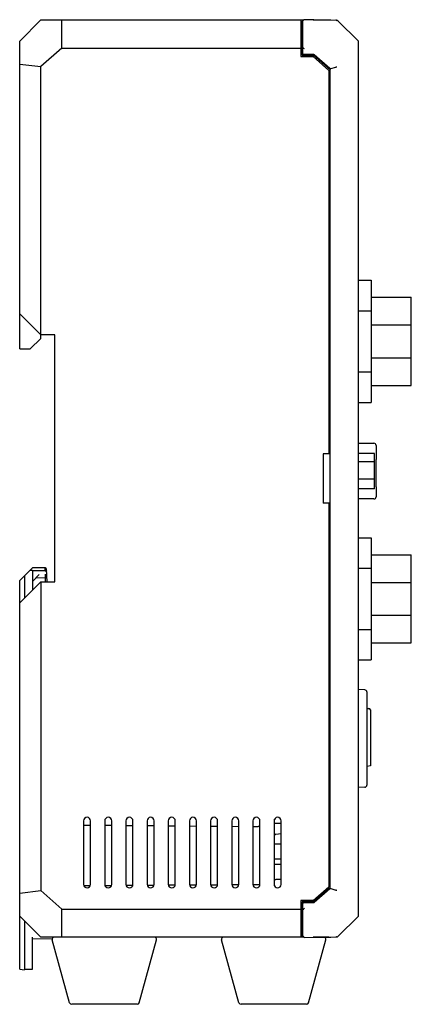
# Model space of a CAD drawing. Header units: millimetres. Extents: x 0 to 600, y 0 to 600.
# Tile 11 of 12: x 319 to 375, y 242 to 382. Entities that reach past the tile are written whole.
import ezdxf

# ---------------------------------------------------------------- set-up
doc = ezdxf.new("R2010")
doc.units = ezdxf.units.MM
doc.header["$LTSCALE"] = 39.111111
doc.layers.add('06_ALL_SURFS', color=7, linetype='CONTINUOUS')
doc.layers.add('20_ALL_FEATURES', color=7, linetype='CONTINUOUS')

msp = doc.modelspace()

# ---------------------------------------------------------------- linework, layer by layer
at = {"layer": '06_ALL_SURFS', "color": 7}
for p, q in [((322.388, 381.886), (319.388, 378.886)), ((322.388, 381.886), (359.602, 381.886)), ((325.354, 377.886), (325.354, 381.886)), ((359.221, 381.886), (359.221, 376.686)), ((359.221, 381.686), (359.521, 381.686)), ((359.421, 381.686), (359.421, 376.886)), ((359.521, 377.099), (359.521, 381.725)), ((361.013, 381.884), (359.728, 381.925)), ((360.969, 381.886), (363.188, 381.886)), ((361.079, 381.882), (361.013, 381.884)), ((361.11, 381.881), (361.079, 381.882)), ((361.141, 381.881), (361.11, 381.881)), ((361.169, 381.88), (361.141, 381.881)), ((361.204, 381.88), (361.169, 381.88)), ((363.393, 381.88), (361.204, 381.88)), ((363.188, 381.886), (363.188, 381.88)), ((363.441, 381.881), (363.392, 381.88)), ((363.399, 381.88), (363.392, 381.88)), ((363.45, 381.881), (363.43, 381.881)), ((363.462, 381.881), (363.45, 381.881)), ((363.462, 381.881), (363.454, 381.881)), ((363.47, 381.882), (363.462, 381.881)), ((363.465, 381.881), (363.462, 381.881)), ((363.47, 381.882), (363.467, 381.881)), ((363.471, 381.882), (363.47, 381.882)), ((363.47, 381.882), (363.479, 381.882)), ((363.479, 381.882), (363.48, 381.882)), ((363.495, 381.881), (363.48, 381.882)), ((363.48, 381.882), (364.348, 381.844)), ((364.483, 381.789), (364.494, 381.779)), ((367.388, 378.886), (364.494, 381.779)), ((359.421, 379.851), (359.521, 379.852)), ((359.521, 379.652), (359.421, 379.651)), ((319.388, 335.26), (319.388, 378.886)), ((367.388, 254.886), (367.388, 378.886)), ((325.354, 377.886), (322.388, 375.279)), ((325.354, 377.886), (359.421, 377.886)), ((359.421, 376.886), (361.044, 376.886)), ((359.521, 376.886), (359.521, 377.096)), ((361.007, 376.986), (359.634, 376.986)), ((361.222, 376.862), (361.072, 376.861)), ((363.32, 375.019), (361.139, 376.936)), ((319.388, 375.643), (322.388, 375.279)), ((359.221, 376.686), (360.969, 376.686)), ((363.188, 374.736), (360.969, 376.686)), ((322.388, 336.762), (322.388, 375.279)), ((363.188, 374.736), (363.188, 320.386)), ((363.388, 258.902), (363.388, 374.869)), ((363.48, 374.988), (364.198, 375.21)), ((367.388, 345.002), (369.188, 345.002)), ((369.188, 345.002), (369.188, 327.682)), ((369.188, 342.592), (374.888, 342.592)), ((374.888, 330.092), (374.888, 342.592)), ((367.388, 340.672), (369.188, 340.672)), ((322.388, 337.262), (319.388, 340.262)), ((320.886, 335.26), (322.388, 336.762)), ((324.388, 337.262), (322.388, 337.262)), ((324.388, 302.262), (324.388, 337.262)), ((319.388, 335.26), (320.886, 335.26)), ((367.388, 332.012), (369.188, 332.012)), ((369.188, 330.092), (374.888, 330.092)), ((367.388, 327.682), (369.188, 327.682)), ((367.388, 321.903), (369.588, 321.903)), ((369.888, 321.603), (369.888, 319.608)), ((363.188, 320.386), (362.388, 320.386)), ((362.388, 320.386), (362.388, 313.386)), ((369.688, 315.451), (369.688, 320.447)), ((369.888, 315.708), (369.888, 319.608)), ((369.888, 315.708), (369.888, 314.303)), ((369.588, 314.003), (367.388, 314.003)), ((363.188, 313.386), (362.388, 313.386)), ((363.188, 313.386), (363.188, 259.035)), ((367.388, 308.502), (369.188, 308.502)), ((369.188, 308.502), (369.188, 291.182)), ((369.188, 306.092), (374.888, 306.092)), ((374.888, 293.592), (374.888, 306.092)), ((319.388, 302.449), (321.197, 304.258)), ((323.002, 304.227), (321.197, 304.258)), ((320.087, 303.148), (320.087, 299.961)), ((320.846, 303.908), (321.188, 303.902)), ((323.009, 303.819), (321.188, 303.824)), ((322.156, 303.293), (321.188, 302.29)), ((323.041, 302.828), (321.653, 302.772)), ((323.041, 302.828), (323.041, 302.831)), ((323.063, 302.262), (323.042, 302.828)), ((323.26, 302.262), (323.198, 304.034)), ((367.388, 304.172), (369.188, 304.172)), ((319.388, 247.343), (319.388, 302.449)), ((319.388, 299.262), (322.388, 302.262)), ((322.388, 302.262), (322.388, 258.492)), ((322.388, 302.262), (324.388, 302.262)), ((367.388, 295.512), (369.188, 295.512)), ((369.188, 293.592), (374.888, 293.592)), ((367.388, 291.182), (369.188, 291.182)), ((368.304, 286.953), (367.388, 287.004)), ((368.588, 286.653), (368.588, 273.445)), ((368.588, 284.299), (368.888, 284.299)), ((369.088, 284.099), (369.088, 276.199)), ((369.088, 276.199), (368.588, 276.099)), ((368.304, 273.145), (367.388, 273.094)), ((328.438, 268.386), (328.438, 259.386)), ((329.438, 259.386), (329.438, 268.386)), ((331.438, 268.386), (331.438, 259.386)), ((332.438, 259.386), (332.438, 268.386)), ((334.438, 268.386), (334.438, 259.386)), ((335.438, 259.386), (335.438, 268.386)), ((337.438, 268.386), (337.438, 259.386)), ((338.438, 259.386), (338.438, 268.386)), ((340.438, 268.386), (340.438, 259.386)), ((341.438, 259.386), (341.438, 268.386)), ((343.438, 268.386), (343.438, 259.386)), ((344.438, 259.386), (344.438, 268.386)), ((346.438, 268.386), (346.438, 259.386)), ((347.438, 259.386), (347.438, 268.386)), ((349.438, 268.386), (349.438, 259.386)), ((350.438, 259.386), (350.438, 268.386)), ((352.438, 268.386), (352.438, 259.386)), ((353.388, 268.603), (353.388, 267.589)), ((353.438, 259.386), (353.438, 268.386)), ((355.438, 268.386), (355.438, 259.386)), ((355.488, 265.088), (355.488, 268.603)), ((355.488, 268.034), (356.438, 268.034)), ((356.438, 259.386), (356.438, 268.386)), ((328.438, 267.795), (329.438, 267.787)), ((331.438, 267.769), (332.438, 267.76)), ((334.438, 267.743), (335.438, 267.734)), ((337.438, 267.717), (338.438, 267.708)), ((340.438, 267.69), (341.438, 267.682)), ((343.438, 267.664), (344.438, 267.655)), ((346.438, 267.638), (347.438, 267.629)), ((349.438, 267.612), (350.438, 267.603)), ((352.438, 267.585), (353.188, 267.579)), ((353.388, 267.593), (353.438, 267.593)), ((355.67, 266.503), (356.438, 266.57)), ((355.488, 265.096), (355.438, 265.096)), ((356.438, 265.071), (355.688, 265.066)), ((355.488, 260.062), (355.438, 260.062)), ((355.488, 259.169), (355.488, 260.069)), ((356.438, 260.087), (355.688, 260.092)), ((319.388, 258.128), (322.388, 258.492)), ((322.388, 258.492), (325.354, 255.886)), ((329.392, 259.179), (328.486, 259.174)), ((332.399, 259.198), (331.478, 259.192)), ((335.407, 259.216), (334.471, 259.211)), ((338.414, 259.235), (337.464, 259.229)), ((341.418, 259.254), (340.459, 259.248)), ((344.422, 259.272), (343.454, 259.266)), ((347.427, 259.291), (346.45, 259.285)), ((350.431, 259.309), (349.446, 259.303)), ((353.388, 259.328), (352.444, 259.322)), ((353.388, 259.328), (353.388, 259.168)), ((360.969, 257.086), (363.188, 259.035)), ((363.32, 258.752), (361.139, 256.835)), ((363.48, 258.783), (364.199, 258.561)), ((360.969, 257.086), (359.221, 257.086)), ((359.221, 257.086), (359.221, 251.886)), ((361.044, 256.886), (359.421, 256.886)), ((359.421, 256.886), (359.421, 252.086)), ((359.521, 256.675), (359.521, 256.886)), ((361.007, 256.786), (359.634, 256.786)), ((361.222, 256.909), (361.072, 256.91)), ((325.354, 255.886), (359.421, 255.886)), ((325.354, 251.886), (325.354, 255.886)), ((359.521, 252.046), (359.521, 256.673)), ((322.388, 251.886), (319.388, 254.886)), ((320.087, 254.187), (320.087, 247.294)), ((359.521, 254.119), (359.421, 254.12)), ((367.388, 254.886), (364.494, 251.992)), ((359.521, 253.919), (359.421, 253.92)), ((321.188, 247.381), (321.188, 251.899)), ((323.989, 251.65), (321.188, 251.601)), ((359.602, 251.886), (322.388, 251.886)), ((326.466, 242.605), (323.993, 251.505)), ((336.31, 242.605), (338.782, 251.505)), ((350.466, 242.605), (347.993, 251.505)), ((359.221, 252.086), (359.521, 252.086)), ((359.728, 251.846), (361.044, 251.889)), ((360.31, 242.605), (362.782, 251.505)), ((363.188, 251.886), (360.969, 251.886)), ((361.044, 251.889), (361.088, 251.89)), ((361.088, 251.89), (361.119, 251.89)), ((361.119, 251.89), (361.149, 251.891)), ((361.149, 251.891), (361.185, 251.891)), ((361.185, 251.891), (361.212, 251.891)), ((361.212, 251.891), (363.393, 251.891)), ((363.188, 251.886), (363.188, 251.891)), ((363.392, 251.891), (363.411, 251.891)), ((363.405, 251.891), (363.435, 251.891)), ((363.429, 251.891), (363.449, 251.89)), ((363.445, 251.891), (363.458, 251.89)), ((363.454, 251.89), (363.461, 251.89)), ((363.461, 251.89), (363.47, 251.89)), ((363.47, 251.89), (363.479, 251.89)), ((363.479, 251.89), (364.348, 251.928)), ((363.48, 251.89), (363.494, 251.89)), ((364.483, 251.982), (364.494, 251.992)), ((319.388, 247.343), (320.087, 247.294)), ((320.087, 247.362), (321.188, 247.381)), ((336.021, 242.386), (326.755, 242.386)), ((360.021, 242.386), (350.755, 242.386))]:
    msp.add_line(p, q, dxfattribs=at)
for points in [[(359.521, 377.099), (359.521, 377.096), (359.521, 377.09), (359.522, 377.085), (359.523, 377.08), (359.524, 377.074), (359.525, 377.069), (359.527, 377.064), (359.529, 377.059), (359.531, 377.054), (359.533, 377.049), (359.535, 377.044), (359.538, 377.039), (359.541, 377.035), (359.544, 377.03), (359.548, 377.026), (359.551, 377.022), (359.555, 377.018), (359.559, 377.014), (359.563, 377.011), (359.568, 377.007), (359.572, 377.004), (359.577, 377.001), (359.582, 376.999), (359.587, 376.996), (359.592, 376.994), (359.597, 376.992), (359.602, 376.99), (359.607, 376.989), (359.613, 376.988)], [(359.613, 376.988), (359.618, 376.987), (359.623, 376.986), (359.629, 376.986), (359.634, 376.986)], [(359.618, 256.785), (359.612, 256.784), (359.607, 256.782), (359.602, 256.781), (359.596, 256.779), (359.591, 256.777), (359.586, 256.775), (359.581, 256.773), (359.577, 256.77), (359.572, 256.767), (359.567, 256.764), (359.563, 256.76), (359.559, 256.757), (359.555, 256.753), (359.551, 256.749), (359.547, 256.745), (359.544, 256.741), (359.541, 256.736), (359.538, 256.732), (359.535, 256.727), (359.533, 256.722), (359.53, 256.717), (359.528, 256.712), (359.526, 256.707), (359.525, 256.701), (359.524, 256.696), (359.523, 256.691), (359.522, 256.685), (359.521, 256.68), (359.521, 256.674), (359.521, 256.673)], [(359.634, 256.786), (359.629, 256.786), (359.623, 256.785), (359.618, 256.785)], [(363.464, 251.89), (363.467, 251.89), (363.469, 251.89), (363.471, 251.89)]]:
    msp.add_lwpolyline(points, dxfattribs=at)
for centre, radius, start, end in [((364.338, 381.623), 0.221, 45, 87.5), ((359.634, 377.099), 0.113, 180, 270), ((359.96, 377.59), 0.466, 133.98428, 138.48688), ((352.086, 370.677), 10.43, 42.88899, 43.81865), ((361.007, 376.786), 0.2, 48.69488, 90), ((363.188, 374.869), 0.2, 0, 48.69488), ((369.588, 321.603), 0.3, 0, 90), ((369.588, 314.303), 0.3, 270, 360), ((322.998, 304.027), 0.2, 2, 89), ((323.033, 303.028), 0.2, 272.30761, 2), ((368.288, 286.653), 0.3, 0, 86.8), ((368.888, 284.099), 0.2, 0, 90), ((368.288, 273.445), 0.3, 273.2, 360), ((328.938, 268.386), 0.5, 0, 180), ((331.938, 268.386), 0.5, 0, 180), ((334.938, 268.386), 0.5, 0, 180), ((337.938, 268.386), 0.5, 0, 180), ((340.938, 268.386), 0.5, 0, 180), ((343.938, 268.386), 0.5, 0, 180), ((346.938, 268.386), 0.5, 0, 180), ((349.938, 268.386), 0.5, 0, 180), ((352.938, 268.386), 0.5, 0, 180), ((355.938, 268.386), 0.5, 0, 180), ((355.688, 266.304), 0.2, 95, 180), ((328.938, 259.386), 0.5, 180, 360), ((331.938, 259.386), 0.5, 180, 360), ((334.938, 259.386), 0.5, 180, 360), ((337.938, 259.386), 0.5, 180, 360), ((340.938, 259.386), 0.5, 180, 360), ((343.938, 259.386), 0.5, 180, 360), ((346.938, 259.386), 0.5, 180, 360), ((349.938, 259.386), 0.5, 180, 360), ((352.938, 259.386), 0.5, 180, 360), ((355.938, 259.386), 0.5, 180, 360), ((363.188, 258.902), 0.2, 311.30512, 360), ((359.634, 256.673), 0.113, 90, 180), ((361.007, 256.986), 0.2, 270, 311.30512), ((352.086, 263.094), 10.43, 316.18135, 317.11101), ((359.96, 256.182), 0.466, 221.51312, 226.01572), ((324.282, 251.586), 0.3, 90, 195.52411), ((338.493, 251.586), 0.3, 344.47589, 90), ((348.282, 251.586), 0.3, 90, 195.52411), ((362.493, 251.586), 0.3, 344.47589, 90), ((364.338, 252.148), 0.221, 272.49586, 311.45833), ((326.755, 242.686), 0.3, 195.52411, 270), ((336.021, 242.686), 0.3, 270, 344.47589), ((350.755, 242.686), 0.3, 195.52411, 270), ((360.021, 242.686), 0.3, 270, 344.47589)]:
    msp.add_arc(centre, radius, start, end, dxfattribs=at)
for points, knots in [([(359.521, 381.695), (359.521, 381.728), (359.534, 381.779), (359.573, 381.833), (359.598, 381.854), (359.611, 381.863)], [0, 0, 0, 0, 0.5019385, 0.7550281, 1, 1, 1, 1]), ([(359.728, 381.9), (359.708, 381.9), (359.666, 381.894), (359.629, 381.875), (359.611, 381.863)], [0, 0, 0, 0, 0.4861827, 1, 1, 1, 1]), ([(359.637, 381.839), (359.635, 381.841), (359.627, 381.85), (359.618, 381.858), (359.611, 381.863)], [0, 0, 0, 0, 0.2580398, 1, 1, 1, 1]), ([(364.334, 381.784), (364.317, 381.803), (364.275, 381.836), (364.224, 381.849), (364.199, 381.85)], [0, 0, 0, 0, 0.5056676, 1, 1, 1, 1]), ([(359.521, 377.912), (359.521, 377.913), (359.524, 377.914), (359.528, 377.915), (359.536, 377.915), (359.552, 377.915), (359.578, 377.91), (359.6, 377.903), (359.611, 377.899)], [0, 0, 0, 0, 0.0218725, 0.073114, 0.1556309, 0.2696021, 0.587262, 1, 1, 1, 1]), ([(363.372, 374.948), (363.372, 374.948), (363.372, 374.948), (363.372, 374.948), (363.373, 374.949), (363.374, 374.949), (363.376, 374.95), (363.38, 374.952), (363.385, 374.954), (363.39, 374.955), (363.397, 374.957), (363.407, 374.96), (363.421, 374.965), (363.44, 374.973), (363.459, 374.981), (363.473, 374.986), (363.48, 374.988)], [0, 0, 0, 0, 0.0012532, 0.0049975, 0.0111847, 0.0197694, 0.0439629, 0.0772777, 0.1194681, 0.1703148, 0.2293107, 0.2957286, 0.4479354, 0.6215901, 0.8089101, 1, 1, 1, 1]), ([(364.199, 375.21), (364.224, 375.218), (364.268, 375.239), (364.314, 375.257), (364.334, 375.265)], [0, 0, 0, 0, 0.5441341, 1, 1, 1, 1]), ([(323.009, 303.896), (323.008, 303.918), (323.007, 303.962), (323.006, 304.025), (323.005, 304.073), (323.004, 304.108), (323.004, 304.132), (323.003, 304.153), (323.003, 304.171), (323.003, 304.188), (323.002, 304.201), (323.002, 304.211), (323.002, 304.217), (323.002, 304.22), (323.002, 304.223), (323.002, 304.225), (323.002, 304.226), (323.002, 304.227), (323.002, 304.227)], [0, 0, 0, 0, 0.2053647, 0.3956213, 0.5665264, 0.6435058, 0.7141995, 0.7781422, 0.8348721, 0.8839325, 0.9248859, 0.9573158, 0.9702132, 0.9808388, 0.9891595, 0.9951493, 0.9987721, 1, 1, 1, 1]), ([(323.009, 303.819), (323.034, 303.82), (323.071, 303.82), (323.118, 303.817), (323.147, 303.814), (323.171, 303.81), (323.188, 303.806), (323.198, 303.803), (323.203, 303.8), (323.207, 303.796), (323.207, 303.794)], [0, 0, 0, 0, 0.3738674, 0.5422362, 0.6896672, 0.8111921, 0.9033093, 0.9377159, 0.9645687, 1, 1, 1, 1]), ([(323.041, 302.831), (323.041, 302.837), (323.041, 302.854), (323.04, 302.908), (323.036, 303.008), (323.032, 303.157), (323.028, 303.268), (323.026, 303.328)], [0, 0, 0, 0, 0.0357888, 0.1039255, 0.3269933, 0.6394785, 1, 1, 1, 1]), ([(353.388, 267.589), (353.388, 267.589), (353.386, 267.588), (353.383, 267.587), (353.378, 267.586), (353.372, 267.585), (353.364, 267.584), (353.349, 267.583), (353.327, 267.582), (353.297, 267.58), (353.263, 267.579), (353.226, 267.579), (353.201, 267.579), (353.188, 267.579)], [0, 0, 0, 0, 0.0063251, 0.0214121, 0.0456122, 0.0787673, 0.1206491, 0.1709923, 0.295017, 0.4460674, 0.6190201, 0.8065618, 1, 1, 1, 1]), ([(355.688, 265.066), (355.662, 265.066), (355.625, 265.067), (355.578, 265.07), (355.548, 265.073), (355.523, 265.077), (355.505, 265.081), (355.494, 265.084), (355.489, 265.086), (355.488, 265.088), (355.488, 265.088)], [0, 0, 0, 0, 0.3776277, 0.5491071, 0.6990133, 0.8224947, 0.9150584, 0.9739643, 0.9906617, 1, 1, 1, 1]), ([(355.488, 260.069), (355.488, 260.07), (355.489, 260.072), (355.494, 260.074), (355.505, 260.077), (355.523, 260.081), (355.548, 260.085), (355.578, 260.088), (355.625, 260.091), (355.662, 260.092), (355.688, 260.092)], [0, 0, 0, 0, 0.0093383, 0.0260357, 0.0849416, 0.1775053, 0.3009867, 0.4508929, 0.6223723, 1, 1, 1, 1]), ([(363.372, 258.824), (363.372, 258.823), (363.372, 258.823), (363.372, 258.823), (363.373, 258.823), (363.374, 258.822), (363.377, 258.821), (363.38, 258.82), (363.385, 258.818), (363.39, 258.817), (363.397, 258.814), (363.407, 258.811), (363.421, 258.806), (363.439, 258.798), (363.459, 258.79), (363.473, 258.785), (363.48, 258.783)], [0, 0, 0, 0, 0.0012482, 0.0049623, 0.0111082, 0.0196508, 0.0437879, 0.0771032, 0.1193359, 0.1702165, 0.2292225, 0.2956426, 0.4479003, 0.6214821, 0.8086806, 1, 1, 1, 1]), ([(364.334, 258.507), (364.325, 258.511), (364.304, 258.519), (364.278, 258.529), (364.255, 258.539), (364.23, 258.549), (364.212, 258.557), (364.199, 258.561)], [0, 0, 0, 0, 0.2123091, 0.4557934, 0.5865008, 0.7218518, 1, 1, 1, 1]), ([(359.521, 255.859), (359.521, 255.858), (359.524, 255.857), (359.528, 255.856), (359.536, 255.856), (359.552, 255.857), (359.578, 255.861), (359.6, 255.868), (359.611, 255.873)], [0, 0, 0, 0, 0.0218754, 0.0731241, 0.1556458, 0.2696134, 0.5872611, 1, 1, 1, 1]), ([(359.521, 252.076), (359.521, 252.043), (359.534, 251.992), (359.573, 251.939), (359.598, 251.917), (359.611, 251.908)], [0, 0, 0, 0, 0.5019387, 0.7550282, 1, 1, 1, 1]), ([(359.637, 251.932), (359.635, 251.93), (359.627, 251.922), (359.618, 251.914), (359.611, 251.908)], [0, 0, 0, 0, 0.2580398, 1, 1, 1, 1]), ([(359.728, 251.871), (359.708, 251.871), (359.666, 251.878), (359.629, 251.896), (359.611, 251.908)], [0, 0, 0, 0, 0.4861827, 1, 1, 1, 1]), ([(364.334, 251.987), (364.317, 251.968), (364.285, 251.943), (364.237, 251.925), (364.211, 251.922), (364.198, 251.921)], [0, 0, 0, 0, 0.5038819, 0.7511158, 1, 1, 1, 1])]:
    msp.add_open_spline(points, degree=3, knots=knots, dxfattribs=at)
at = {"layer": '20_ALL_FEATURES', "color": 7}
for p, q in [((363.388, 374.827), (361.044, 376.886)), ((369.188, 338.671), (374.888, 338.671)), ((369.188, 334.014), (374.888, 334.014)), ((363.388, 320.386), (363.188, 320.386)), ((369.688, 320.447), (367.388, 320.447)), ((369.688, 319.284), (367.388, 319.284)), ((369.688, 316.786), (367.388, 316.786)), ((369.688, 315.451), (367.388, 315.451)), ((363.388, 313.386), (363.188, 313.386)), ((321.188, 303.902), (321.188, 301.062)), ((369.188, 302.171), (374.888, 302.171)), ((369.188, 297.514), (374.888, 297.514)), ((355.438, 262.979), (356.438, 262.979)), ((356.438, 262.179), (355.438, 262.179)), ((361.044, 256.886), (363.388, 258.945))]:
    msp.add_line(p, q, dxfattribs=at)

doc.saveas('drawing.dxf')
